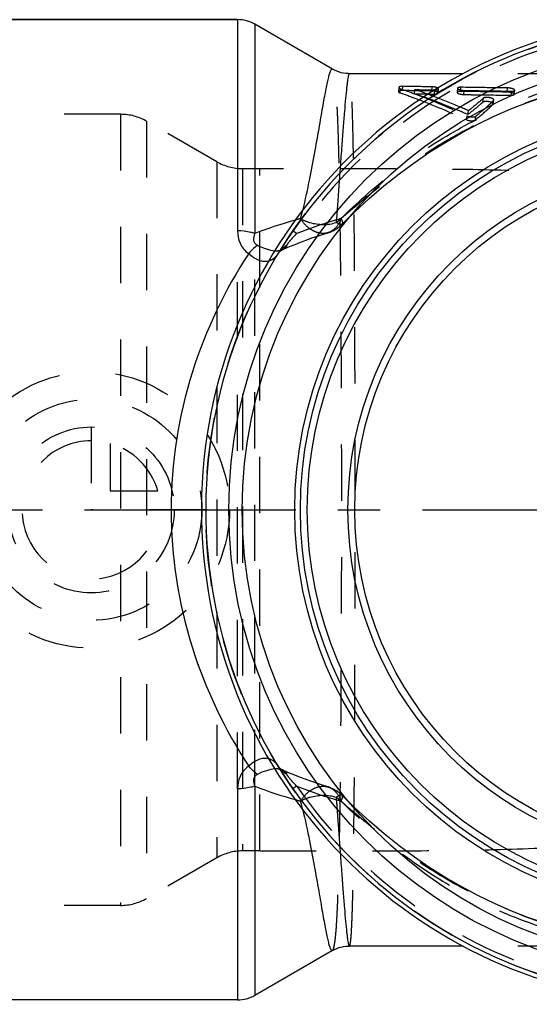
# Model space of a CAD drawing. Header units: millimetres. Extents: x 394 to 606, y 431 to 569.
# Tile 2 of 7: x 465 to 524, y 436 to 550. Entities that reach past the tile are written whole.
import ezdxf

# ---------------------------------------------------------------- set-up
doc = ezdxf.new("R2010")
doc.units = ezdxf.units.MM
doc.header["$LTSCALE"] = 65.185185
doc.linetypes.add('CENTER', pattern=[0.6, 0.375, -0.075, 0.075, -0.075])
doc.linetypes.add('HIDDEN', pattern=[0.2, 0.1, -0.1])
for name, color, linetype in [('ACHSEN_S', 7, 'CONTINUOUS'), ('KOERPER', 7, 'CONTINUOUS'), ('KONST.EL_MIT_GEO', 7, 'CONTINUOUS'), ('KURVEN', 7, 'CONTINUOUS')]:
    doc.layers.add(name, color=color, linetype=linetype)

msp = doc.modelspace()

# ---------------------------------------------------------------- linework, layer by layer
at = {"layer": 'ACHSEN_S', "color": 2, "linetype": 'CENTER'}
msp.add_line((394.41, 493.22), (605.69, 493.22), dxfattribs=at)
at = {"layer": 'KOERPER', "color": 7, "linetype": 'Continuous'}
for p, q in [((490.34, 549.98), (425.41, 549.98)), ((501.32, 544.25), (492.34, 549.44)), ((516.45, 543.72), (503.31, 543.72)), ((516.46, 442.72), (503.29, 442.72)), ((501.32, 442.2), (492.34, 437.01)), ((490.34, 436.48), (425.41, 436.48))]:
    msp.add_line(p, q, dxfattribs=at)
at = {"layer": 'KOERPER', "color": 8, "linetype": 'HIDDEN'}
for p, q in [((542.33, 543.72), (516.45, 543.72)), ((493.02, 532.72), (490.93, 532.72)), ((492.91, 453.73), (492.91, 532.72)), ((492.91, 453.73), (490.93, 453.73)), ((542.32, 442.72), (516.46, 442.72))]:
    msp.add_line(p, q, dxfattribs=at)
at = {"layer": 'KOERPER', "color": 7, "linetype": 'Continuous'}
for radius, start, end in [(57.25, 97.7676, 82.2324), (56.75, 97.8636, 82.1364)]:
    msp.add_arc((543.41, 493.22), radius, start, end, dxfattribs=at)
at = {"layer": 'KOERPER', "color": 8, "linetype": 'HIDDEN'}
for points, knots in [([(534.74, 531.76), (531.4, 532.07), (524.59, 532.48), (514.25, 532.69), (503.69, 532.73), (496.6, 532.72), (493.03, 532.72)], [0, 0, 0, 0, 0.241415, 0.489836, 0.743504, 1, 1, 1, 1]), ([(492.91, 453.73), (496.49, 453.73), (503.6, 453.72), (514.19, 453.76), (524.56, 453.97), (531.39, 454.37), (534.74, 454.69)], [0, 0, 0, 0, 0.25649, 0.510166, 0.758594, 1, 1, 1, 1])]:
    msp.add_open_spline(points, degree=3, knots=knots, dxfattribs=at)
at = {"layer": 'KONST.EL_MIT_GEO', "color": 7, "linetype": 'Continuous'}
for p, q in [((425.41, 549.98), (490.34, 549.98)), ((490.34, 549.98), (490.34, 525.52)), ((492.34, 549.44), (492.34, 525.22)), ((501.32, 544.25), (501.32, 544.25)), ((503.29, 543.72), (503.16, 543.73)), ((503.29, 543.72), (503.29, 543.72)), ((490.34, 460.93), (490.34, 436.48)), ((492.34, 461.23), (492.34, 437.01)), ((501.32, 442.2), (501.32, 442.2))]:
    msp.add_line(p, q, dxfattribs=at)
at = {"layer": 'KONST.EL_MIT_GEO', "color": 8, "linetype": 'HIDDEN'}
for p, q in [((509, 542.13), (508.96, 541.65)), ((509.16, 541.5), (509.19, 541.98)), ((509.43, 541.77), (509.46, 542.26)), ((510.83, 541.4), (510.87, 541.88)), ((512.82, 541.72), (512.86, 542.2)), ((513.13, 541.36), (513.18, 541.84)), ((513.56, 541.48), (513.61, 541.96)), ((515.8, 542.04), (515.75, 541.56)), ((516.15, 541.67), (516.2, 542.15)), ((516.52, 541.31), (516.58, 541.79)), ((521.53, 541.6), (521.59, 542.08)), ((522.01, 541.23), (522.08, 541.7)), ((522.36, 541.33), (522.42, 541.8)), ((518.75, 540.43), (518.81, 540.9)), ((519.9, 540.15), (519.98, 540.61)), ((519.93, 540.2), (520, 540.66)), ((517.01, 538.99), (517.08, 539.44)), ((476.8, 539.02), (403.78, 539.02)), ((476.8, 539.02), (476.8, 447.43)), ((479.8, 538.22), (479.8, 448.23)), ((487.93, 533.53), (479.8, 538.22)), ((516.83, 538.39), (516.91, 538.84)), ((517.87, 538.37), (517.94, 538.82)), ((487.93, 533.53), (487.93, 452.92)), ((490.93, 532.72), (490.93, 453.73)), ((502.22, 532.98), (502.17, 532.21)), ((502.46, 526.31), (502.46, 526.31)), ((490.34, 460.93), (490.34, 525.52)), ((492.34, 461.23), (492.34, 525.22)), ((497.18, 525.22), (496.74, 525.52)), ((500.81, 525.31), (500.81, 525.31)), ((495.04, 522.91), (495.04, 522.9)), ((495.04, 463.55), (495.04, 463.55)), ((497.18, 461.23), (496.74, 460.93)), ((500.81, 461.14), (500.81, 461.14)), ((502.46, 460.14), (502.46, 460.14)), ((502.17, 454.24), (502.22, 453.47)), ((487.93, 452.92), (479.8, 448.23)), ((476.8, 447.43), (403.78, 447.43))]:
    msp.add_line(p, q, dxfattribs=at)
at = {"layer": 'KONST.EL_MIT_GEO', "color": 7, "linetype": 'Continuous'}
for points in [[(503.16, 543.73), (502.89, 543.75), (502.61, 543.78), (502.34, 543.84), (502.08, 543.92), (501.82, 544.01), (501.58, 544.12), (501.32, 544.25)], [(501.32, 442.2), (501.58, 442.33), (501.82, 442.44), (502.08, 442.54), (502.34, 442.61), (502.61, 442.67), (502.89, 442.7), (503.16, 442.72), (503.29, 442.72)]]:
    msp.add_lwpolyline(points, dxfattribs=at)
at = {"layer": 'KONST.EL_MIT_GEO', "color": 8, "linetype": 'HIDDEN'}
for points in [[(502.46, 526.31), (503.92, 527.73), (505.59, 529.26), (507.29, 530.73), (509.03, 532.11), (510.8, 533.42), (512.6, 534.66), (514.43, 535.81), (516.28, 536.89), (518.16, 537.88), (520.06, 538.8), (521.98, 539.64), (523.92, 540.4), (525.87, 541.08), (527.85, 541.69), (529.83, 542.21), (531.83, 542.66), (533.84, 543.03), (535.85, 543.32), (537.87, 543.53), (539.89, 543.67), (541.91, 543.72)], [(495.55, 523.35), (495.74, 523.44), (496.36, 523.7), (497, 523.96), (497.64, 524.21), (498.29, 524.46), (498.95, 524.7), (499.61, 524.93), (500.29, 525.15), (500.81, 525.31)], [(495.04, 522.91), (495.07, 522.96), (495.13, 523.04), (495.21, 523.12), (495.3, 523.2), (495.39, 523.27), (495.48, 523.32), (495.55, 523.35)], [(495.55, 463.1), (495.48, 463.13), (495.39, 463.19), (495.3, 463.25), (495.2, 463.34), (495.13, 463.42), (495.07, 463.5), (495.04, 463.55)], [(500.81, 461.14), (500.28, 461.31), (499.6, 461.53), (498.93, 461.76), (498.27, 462), (497.62, 462.24), (496.98, 462.49), (496.35, 462.75), (495.73, 463.02), (495.56, 463.09)], [(542.11, 442.73), (539.91, 442.78), (537.89, 442.91), (535.87, 443.13), (533.86, 443.42), (531.85, 443.78), (529.85, 444.23), (527.86, 444.76), (525.89, 445.36), (523.93, 446.04), (521.99, 446.8), (520.07, 447.64), (518.17, 448.56), (516.29, 449.56), (514.44, 450.63), (512.61, 451.78), (510.81, 453.02), (509.04, 454.33), (507.31, 455.71), (505.6, 457.17), (503.93, 458.71), (502.46, 460.14)]]:
    msp.add_lwpolyline(points, dxfattribs=at)
msp.add_circle((543.41, 493.22), 56.75, dxfattribs=at)
at = {"layer": 'KONST.EL_MIT_GEO', "color": 7, "linetype": 'Continuous'}
for radius in [54.09, 52.52, 46.45, 45.8, 45, 40.3, 39.5]:
    msp.add_circle((543.41, 493.22), radius, dxfattribs=at)
for centre, radius, start, end in [((490.34, 545.98), 4, 60, 90), ((511.04, 476.72), 51.98, 105.6488, 111.0851), ((510.89, 509.29), 51.52, 248.8904, 254.3938), ((490.34, 440.48), 4, 270, 300)]:
    msp.add_arc(centre, radius, start, end, dxfattribs=at)
at = {"layer": 'KONST.EL_MIT_GEO', "color": 8, "linetype": 'HIDDEN'}
for centre, radius, start, end in [((543.41, 493.22), 56.21, 214.687, 145.313), ((488.45, 476.32), 69.29, 69.7804, 71.1209), ((486.98, 472.31), 73.56, 69.2973, 69.7845), ((476.8, 533.02), 6, 60, 90), ((490.93, 538.73), 6, 240, 270), ((432.51, 543.64), 67.23, 345.6173, 346.4639), ((511.38, 475.54), 53.21, 104.9762, 105.6597), ((515.58, 478.97), 49.77, 105.466, 111.6882), ((500.1, 531.5), 5.19, 241.5571, 242.7908), ((501.89, 529.69), 5.08, 212.8755, 214.2053), ((499.63, 529.13), 4, 287.1587, 315.0275), ((515.45, 507.12), 49.39, 248.2874, 254.5585), ((499.63, 457.32), 4, 44.9724, 72.8406), ((511.39, 510.97), 53.27, 254.3581, 255.0232), ((501.9, 456.75), 5.08, 145.7959, 147.1242), ((500.1, 454.95), 5.19, 117.2091, 118.4429), ((433.44, 443.04), 66.27, 13.5195, 14.389), ((490.93, 447.73), 6, 90, 120), ((476.8, 453.43), 6, 270, 300)]:
    msp.add_arc(centre, radius, start, end, dxfattribs=at)
at = {"layer": 'KONST.EL_MIT_GEO', "color": 7, "linetype": 'Continuous'}
for points, knots in [([(501.32, 544.25), (501.31, 544.26), (501.27, 544.27), (501.21, 544.23), (501.16, 544.16), (501.1, 544.06), (501.04, 543.92), (500.95, 543.67), (500.84, 543.26), (500.7, 542.66), (500.55, 541.93), (500.38, 541.05), (500.2, 540.05), (500, 538.92), (499.7, 537.16), (499.27, 534.69), (498.65, 531.42), (498.16, 529.11), (497.87, 527.9)], [0, 0, 0, 0, 0.00306, 0.006587, 0.011603, 0.018487, 0.027377, 0.038329, 0.066487, 0.102983, 0.147728, 0.200576, 0.261344, 0.329813, 0.405735, 0.578801, 0.777953, 1, 1, 1, 1]), ([(503.29, 543.72), (503.26, 543.72), (503.22, 543.65), (503.18, 543.52), (503.13, 543.29), (503.08, 542.98), (503.02, 542.58), (502.94, 541.87), (502.83, 540.79), (502.7, 539.25), (502.55, 537.4), (502.39, 535.28), (502.28, 533.77), (502.22, 532.98)], [0, 0, 0, 0, 0.006068, 0.019426, 0.040754, 0.070115, 0.107466, 0.152709, 0.266365, 0.409814, 0.581396, 0.779014, 1, 1, 1, 1]), ([(492.34, 525.22), (492.18, 525.27), (491.53, 525.45), (490.85, 525.52), (490.34, 525.52)], [0, 0, 0, 0, 0.240316, 1, 1, 1, 1]), ([(490.34, 525.52), (490.34, 525.04), (490.47, 524.28), (491.01, 523.41), (491.41, 523.06), (491.63, 522.9)], [0, 0, 0, 0, 0.480492, 0.734115, 1, 1, 1, 1]), ([(492.34, 525.22), (492.29, 525.11), (492.21, 524.88), (492.16, 524.51), (492.28, 524.1), (492.52, 523.92), (492.65, 523.85)], [0, 0, 0, 0, 0.230456, 0.463152, 0.711562, 1, 1, 1, 1]), ([(492.65, 523.85), (492.57, 523.79), (492.2, 523.51), (491.87, 523.17), (491.63, 522.9)], [0, 0, 0, 0, 0.221457, 1, 1, 1, 1]), ([(492.65, 523.85), (492.99, 523.69), (493.64, 523.41), (494.33, 523.26), (494.66, 523.23)], [0, 0, 0, 0, 0.533552, 1, 1, 1, 1]), ([(491.63, 522.9), (488.85, 518.67), (484.28, 509.11), (481.82, 493.22), (484.28, 477.34), (488.85, 467.78), (491.63, 463.55)], [0, 0, 0, 0, 0.242234, 0.5, 0.757766, 1, 1, 1, 1]), ([(491.63, 522.9), (491.81, 522.74), (492.17, 522.44), (492.77, 522.13), (493.38, 521.98), (493.78, 522.01), (493.96, 522.06)], [0, 0, 0, 0, 0.282338, 0.543095, 0.780681, 1, 1, 1, 1]), ([(493.95, 464.4), (493.77, 464.44), (493.37, 464.47), (492.76, 464.32), (492.17, 464), (491.8, 463.71), (491.63, 463.55)], [0, 0, 0, 0, 0.219399, 0.457094, 0.717832, 1, 1, 1, 1]), ([(491.63, 463.55), (491.41, 463.39), (491.01, 463.04), (490.47, 462.17), (490.34, 461.41), (490.34, 460.93)], [0, 0, 0, 0, 0.265911, 0.519536, 1, 1, 1, 1]), ([(492.65, 462.6), (492.57, 462.66), (492.2, 462.94), (491.87, 463.28), (491.63, 463.55)], [0, 0, 0, 0, 0.221458, 1, 1, 1, 1]), ([(494.67, 463.22), (494.34, 463.19), (493.64, 463.04), (492.99, 462.77), (492.65, 462.6)], [0, 0, 0, 0, 0.466169, 1, 1, 1, 1]), ([(492.65, 462.6), (492.52, 462.53), (492.28, 462.35), (492.16, 461.94), (492.21, 461.57), (492.29, 461.34), (492.34, 461.23)], [0, 0, 0, 0, 0.288534, 0.536908, 0.769563, 1, 1, 1, 1]), ([(492.34, 461.23), (492.18, 461.18), (491.53, 461), (490.85, 460.93), (490.34, 460.93)], [0, 0, 0, 0, 0.240316, 1, 1, 1, 1]), ([(497.87, 458.54), (498.16, 457.33), (498.66, 455.02), (499.27, 451.75), (499.7, 449.28), (500.01, 447.53), (500.2, 446.39), (500.39, 445.39), (500.55, 444.52), (500.7, 443.78), (500.84, 443.19), (500.95, 442.78), (501.04, 442.53), (501.1, 442.39), (501.16, 442.29), (501.21, 442.22), (501.27, 442.18), (501.31, 442.19), (501.32, 442.2)], [0, 0, 0, 0, 0.222141, 0.421358, 0.594461, 0.670391, 0.73886, 0.79962, 0.852454, 0.897176, 0.933643, 0.961762, 0.972695, 0.981565, 0.988426, 0.99342, 0.996934, 1, 1, 1, 1]), ([(502.22, 453.47), (502.28, 452.67), (502.39, 451.16), (502.55, 449.04), (502.7, 447.2), (502.83, 445.66), (502.94, 444.57), (503.02, 443.87), (503.08, 443.47), (503.13, 443.16), (503.18, 442.93), (503.22, 442.8), (503.26, 442.72), (503.29, 442.72)], [0, 0, 0, 0, 0.221185, 0.418952, 0.590625, 0.734104, 0.847729, 0.892934, 0.930227, 0.959518, 0.980758, 0.994015, 1, 1, 1, 1])]:
    msp.add_open_spline(points, degree=3, knots=knots, dxfattribs=at)
at = {"layer": 'KONST.EL_MIT_GEO', "color": 8, "linetype": 'HIDDEN'}
for points, knots in [([(501.32, 442.2), (501.36, 442.22), (501.43, 442.34), (501.5, 442.57), (501.57, 442.92), (501.64, 443.38), (501.7, 443.96), (501.79, 444.95), (501.88, 446.48), (501.97, 448.64), (502.05, 451.21), (502.13, 454.18), (502.19, 457.53), (502.24, 461.21), (502.3, 466.69), (502.35, 474.1), (502.39, 483.48), (502.4, 493.22), (502.39, 502.97), (502.35, 512.35), (502.3, 519.76), (502.24, 525.24), (502.19, 528.92), (502.13, 532.27), (502.05, 535.24), (501.97, 537.81), (501.88, 539.97), (501.79, 541.5), (501.7, 542.49), (501.64, 543.07), (501.57, 543.53), (501.5, 543.88), (501.43, 544.11), (501.36, 544.23), (501.32, 544.25)], [0, 0, 0, 0, 0.00136, 0.003715, 0.007161, 0.011722, 0.017403, 0.024199, 0.041091, 0.062271, 0.087564, 0.116746, 0.149552, 0.185682, 0.224798, 0.310494, 0.403405, 0.499998, 0.596592, 0.689503, 0.775199, 0.814316, 0.850445, 0.883252, 0.912434, 0.937727, 0.958908, 0.9758, 0.982596, 0.988277, 0.992839, 0.996285, 0.99864, 1, 1, 1, 1]), ([(502.31, 526.94), (504.14, 528.75), (508.01, 532.22), (514.44, 536.66), (521.43, 540.2), (528.86, 542.72), (536.58, 544.14), (544.44, 544.41), (552.25, 543.51), (559.84, 541.45), (567.03, 538.26), (573.66, 534.02), (579.56, 528.81), (584.59, 522.77), (588.64, 516.02), (591.6, 508.73), (593.41, 501.07), (594.02, 493.23), (593.41, 485.38), (591.6, 477.72), (588.64, 470.43), (584.59, 463.68), (579.56, 457.64), (573.66, 452.43), (567.03, 448.19), (559.84, 445), (552.25, 442.94), (544.44, 442.04), (536.58, 442.31), (528.86, 443.73), (521.43, 446.25), (514.44, 449.79), (508.01, 454.23), (504.14, 457.7), (502.31, 459.51)], [0, 0, 0, 0, 0.030958, 0.06208, 0.093275, 0.12451, 0.155769, 0.187046, 0.218331, 0.249621, 0.280914, 0.31221, 0.343507, 0.374804, 0.406103, 0.437401, 0.4687, 0.499999, 0.531298, 0.562597, 0.593896, 0.625194, 0.656492, 0.687788, 0.719084, 0.750377, 0.781667, 0.812953, 0.844229, 0.875489, 0.906725, 0.93792, 0.969042, 1, 1, 1, 1]), ([(501.75, 526.5), (503.18, 527.72), (506.03, 530.16), (510.54, 533.54), (515.32, 536.54), (522.02, 539.93), (530.99, 542.9), (538.51, 543.72), (542.26, 543.72)], [0, 0, 0, 0, 0.125033, 0.250079, 0.375133, 0.500203, 0.750073, 1, 1, 1, 1]), ([(503.29, 442.72), (503.31, 442.72), (503.36, 442.83), (503.39, 442.99), (503.44, 443.3), (503.48, 443.71), (503.52, 444.25), (503.55, 444.9), (503.59, 445.67), (503.63, 446.92), (503.69, 448.76), (503.74, 451.28), (503.78, 454.21), (503.82, 457.52), (503.86, 461.18), (503.88, 465.15), (503.91, 469.39), (503.93, 475.48), (503.95, 483.45), (503.96, 493.22), (503.95, 503), (503.93, 510.97), (503.91, 517.05), (503.88, 521.3), (503.86, 525.27), (503.82, 528.93), (503.78, 532.24), (503.74, 535.17), (503.69, 537.69), (503.63, 539.53), (503.59, 540.78), (503.55, 541.55), (503.52, 542.2), (503.48, 542.74), (503.44, 543.15), (503.39, 543.46), (503.36, 543.62), (503.31, 543.72), (503.29, 543.72)], [0, 0, 0, 0, 0.000772, 0.002599, 0.005577, 0.009718, 0.015021, 0.021481, 0.029085, 0.03782, 0.058604, 0.083653, 0.112739, 0.145591, 0.181899, 0.221314, 0.263456, 0.307916, 0.402035, 0.499994, 0.597953, 0.692073, 0.736534, 0.778676, 0.818092, 0.8544, 0.887253, 0.91634, 0.94139, 0.962176, 0.970911, 0.978516, 0.984976, 0.99028, 0.994421, 0.9974, 0.999228, 1, 1, 1, 1]), ([(509.43, 541.77), (509.32, 541.78), (509.17, 541.77), (509.01, 541.72), (508.96, 541.67), (508.96, 541.65)], [0, 0, 0, 0, 0.65182, 0.868413, 1, 1, 1, 1]), ([(508.96, 541.65), (508.96, 541.62), (509.03, 541.55), (509.11, 541.52), (509.16, 541.5)], [0, 0, 0, 0, 0.362667, 1, 1, 1, 1]), ([(509.46, 542.26), (509.35, 542.26), (509.2, 542.25), (509.04, 542.2), (509, 542.15), (509, 542.13)], [0, 0, 0, 0, 0.667517, 0.875971, 1, 1, 1, 1]), ([(509, 542.13), (509, 542.1), (509.06, 542.03), (509.14, 542), (509.19, 541.98)], [0, 0, 0, 0, 0.354, 1, 1, 1, 1]), ([(509.16, 541.5), (509.77, 541.29), (512.37, 540.36), (514.92, 539.28), (516.83, 538.39)], [0, 0, 0, 0, 0.234298, 1, 1, 1, 1]), ([(509.19, 541.98), (509.82, 541.77), (512.43, 540.82), (514.99, 539.73), (516.91, 538.84)], [0, 0, 0, 0, 0.237923, 1, 1, 1, 1]), ([(512.82, 541.72), (512.54, 541.73), (511.41, 541.74), (510.28, 541.76), (509.43, 541.77)], [0, 0, 0, 0, 0.248038, 1, 1, 1, 1]), ([(512.86, 542.2), (512.58, 542.21), (511.45, 542.22), (510.31, 542.24), (509.46, 542.26)], [0, 0, 0, 0, 0.248696, 1, 1, 1, 1]), ([(510.87, 541.88), (511.06, 541.88), (511.83, 541.86), (512.6, 541.85), (513.18, 541.84)], [0, 0, 0, 0, 0.250879, 1, 1, 1, 1]), ([(513.56, 541.48), (513.56, 541.52), (513.51, 541.57), (513.43, 541.61), (513.2, 541.69), (512.99, 541.72), (512.82, 541.72)], [0, 0, 0, 0, 0.124136, 0.228663, 0.360855, 1, 1, 1, 1]), ([(513.54, 542.05), (513.45, 542.11), (513.22, 542.17), (512.99, 542.2), (512.86, 542.2)], [0, 0, 0, 0, 0.429548, 1, 1, 1, 1]), ([(513.18, 541.84), (513.23, 541.84), (513.34, 541.84), (513.48, 541.86), (513.6, 541.91), (513.61, 541.96)], [0, 0, 0, 0, 0.371719, 0.674068, 1, 1, 1, 1]), ([(513.61, 541.96), (513.61, 541.97), (513.6, 542.01), (513.57, 542.04), (513.54, 542.05)], [0, 0, 0, 0, 0.191271, 1, 1, 1, 1]), ([(516.15, 541.67), (516.06, 541.67), (515.93, 541.67), (515.76, 541.61), (515.75, 541.56)], [0, 0, 0, 0, 0.662082, 1, 1, 1, 1]), ([(515.75, 541.56), (515.75, 541.53), (515.84, 541.45), (516.09, 541.36), (516.35, 541.31), (516.52, 541.31)], [0, 0, 0, 0, 0.122912, 0.361063, 1, 1, 1, 1]), ([(516.2, 542.15), (516.15, 542.15), (516.05, 542.15), (515.92, 542.13), (515.81, 542.09), (515.8, 542.04)], [0, 0, 0, 0, 0.37693, 0.678176, 1, 1, 1, 1]), ([(515.8, 542.04), (515.8, 542.01), (515.89, 541.93), (516.14, 541.83), (516.4, 541.79), (516.58, 541.79)], [0, 0, 0, 0, 0.119284, 0.346122, 1, 1, 1, 1]), ([(521.53, 541.6), (521.09, 541.6), (519.3, 541.63), (517.5, 541.65), (516.15, 541.67)], [0, 0, 0, 0, 0.245498, 1, 1, 1, 1]), ([(521.59, 542.08), (521.15, 542.08), (519.35, 542.1), (517.55, 542.13), (516.2, 542.15)], [0, 0, 0, 0, 0.246418, 1, 1, 1, 1]), ([(516.58, 541.79), (517.04, 541.78), (518.88, 541.75), (520.71, 541.72), (522.08, 541.7)], [0, 0, 0, 0, 0.253428, 1, 1, 1, 1]), ([(522.36, 541.33), (522.36, 541.36), (522.29, 541.42), (522.2, 541.47), (522.04, 541.53), (521.81, 541.58), (521.62, 541.6), (521.53, 541.6)], [0, 0, 0, 0, 0.122903, 0.231021, 0.367509, 0.690162, 1, 1, 1, 1]), ([(522.42, 541.8), (522.43, 541.84), (522.37, 541.89), (522.28, 541.94), (522.12, 542), (521.89, 542.05), (521.69, 542.07), (521.59, 542.08)], [0, 0, 0, 0, 0.119575, 0.222042, 0.351102, 0.666395, 1, 1, 1, 1]), ([(522.08, 541.7), (522.16, 541.7), (522.27, 541.7), (522.42, 541.76), (522.42, 541.8)], [0, 0, 0, 0, 0.671007, 1, 1, 1, 1]), ([(510.83, 541.4), (511.02, 541.4), (511.79, 541.39), (512.55, 541.37), (513.13, 541.36)], [0, 0, 0, 0, 0.251309, 1, 1, 1, 1]), ([(517.01, 538.99), (516.48, 539.22), (514.44, 540.09), (512.37, 540.88), (510.83, 541.4)], [0, 0, 0, 0, 0.26221, 1, 1, 1, 1]), ([(517.08, 539.44), (516.74, 539.59), (515.38, 540.18), (514.01, 540.73), (512.98, 541.12)], [0, 0, 0, 0, 0.25563, 1, 1, 1, 1]), ([(513.13, 541.36), (513.23, 541.36), (513.37, 541.37), (513.52, 541.42), (513.56, 541.46), (513.56, 541.48)], [0, 0, 0, 0, 0.652827, 0.867331, 1, 1, 1, 1]), ([(516.52, 541.31), (516.99, 541.3), (518.82, 541.27), (520.65, 541.25), (522.01, 541.23)], [0, 0, 0, 0, 0.254291, 1, 1, 1, 1]), ([(518.75, 540.43), (518.62, 540.32), (518.05, 539.83), (517.47, 539.35), (517.01, 538.99)], [0, 0, 0, 0, 0.227764, 1, 1, 1, 1]), ([(518.81, 540.9), (518.68, 540.78), (518.11, 540.29), (517.53, 539.8), (517.08, 539.44)], [0, 0, 0, 0, 0.231687, 1, 1, 1, 1]), ([(517.94, 538.82), (518.13, 538.97), (518.82, 539.56), (519.49, 540.16), (519.98, 540.61)], [0, 0, 0, 0, 0.270252, 1, 1, 1, 1]), ([(519.93, 540.2), (519.94, 540.26), (519.81, 540.36), (519.64, 540.43), (519.44, 540.48), (519.23, 540.51), (519.03, 540.51), (518.87, 540.49), (518.77, 540.46), (518.75, 540.43)], [0, 0, 0, 0, 0.154739, 0.289858, 0.450244, 0.620262, 0.781872, 0.912237, 1, 1, 1, 1]), ([(520, 540.66), (520.01, 540.73), (519.88, 540.83), (519.71, 540.9), (519.5, 540.95), (519.29, 540.98), (519.09, 540.98), (518.93, 540.96), (518.84, 540.92), (518.81, 540.9)], [0, 0, 0, 0, 0.156176, 0.292634, 0.454407, 0.624077, 0.782118, 0.910539, 1, 1, 1, 1]), ([(522.01, 541.23), (522.09, 541.23), (522.2, 541.23), (522.35, 541.28), (522.36, 541.33)], [0, 0, 0, 0, 0.657477, 1, 1, 1, 1]), ([(517.87, 538.37), (518.06, 538.53), (518.75, 539.11), (519.42, 539.71), (519.9, 540.15)], [0, 0, 0, 0, 0.275376, 1, 1, 1, 1]), ([(516.83, 538.39), (516.92, 538.35), (517.11, 538.3), (517.4, 538.26), (517.66, 538.28), (517.82, 538.33), (517.87, 538.37)], [0, 0, 0, 0, 0.253735, 0.555465, 0.820852, 1, 1, 1, 1]), ([(516.91, 538.84), (517, 538.8), (517.19, 538.74), (517.48, 538.7), (517.74, 538.72), (517.89, 538.77), (517.94, 538.82)], [0, 0, 0, 0, 0.27426, 0.560395, 0.812767, 1, 1, 1, 1]), ([(502.17, 532.21), (502.14, 531.75), (502, 529.85), (501.87, 527.95), (501.75, 526.5)], [0, 0, 0, 0, 0.239521, 1, 1, 1, 1]), ([(500.81, 525.31), (500.55, 525.23), (499.98, 525.19), (499.13, 525.46), (498.33, 526.02), (497.89, 526.55), (497.69, 526.84)], [0, 0, 0, 0, 0.217247, 0.451845, 0.712933, 1, 1, 1, 1]), ([(497.73, 526.88), (498.04, 526.72), (499.31, 526.22), (500.79, 526.17), (501.75, 526.5)], [0, 0, 0, 0, 0.257963, 1, 1, 1, 1]), ([(502.31, 526.94), (502.18, 526.56), (501.89, 526.02), (501.31, 525.52), (500.98, 525.36), (500.81, 525.31)], [0, 0, 0, 0, 0.527806, 0.768253, 1, 1, 1, 1]), ([(502.31, 526.94), (502.35, 526.87), (502.42, 526.73), (502.49, 526.53), (502.51, 526.36), (502.46, 526.31)], [0, 0, 0, 0, 0.37506, 0.664219, 1, 1, 1, 1]), ([(502.46, 526.31), (502.4, 526.25), (502.21, 526.28), (501.99, 526.37), (501.84, 526.45), (501.75, 526.5)], [0, 0, 0, 0, 0.330842, 0.620137, 1, 1, 1, 1]), ([(496.06, 523.85), (496.1, 523.96), (496.26, 524.18), (496.53, 524.52), (496.85, 524.87), (497.07, 525.1), (497.18, 525.22)], [0, 0, 0, 0, 0.19132, 0.457005, 0.732053, 1, 1, 1, 1]), ([(494.66, 523.23), (494.71, 523.23), (494.91, 523.22), (495.12, 523.24), (495.26, 523.26)], [0, 0, 0, 0, 0.269269, 1, 1, 1, 1]), ([(496.06, 523.85), (495.85, 523.74), (495.46, 523.47), (495.16, 523.1), (495.04, 522.91)], [0, 0, 0, 0, 0.506409, 1, 1, 1, 1]), ([(495.26, 523.26), (495.29, 523.27), (495.39, 523.29), (495.48, 523.32), (495.55, 523.35)], [0, 0, 0, 0, 0.26196, 1, 1, 1, 1]), ([(495.56, 523.36), (495.67, 523.41), (495.88, 523.54), (496.02, 523.75), (496.06, 523.85)], [0, 0, 0, 0, 0.515947, 1, 1, 1, 1]), ([(493.96, 522.06), (494.18, 522.11), (494.61, 522.33), (494.91, 522.7), (495.04, 522.9)], [0, 0, 0, 0, 0.488143, 1, 1, 1, 1]), ([(495.04, 463.55), (494.91, 463.75), (494.6, 464.12), (494.17, 464.34), (493.95, 464.4)], [0, 0, 0, 0, 0.511803, 1, 1, 1, 1]), ([(495.26, 463.19), (495.22, 463.19), (495.02, 463.23), (494.82, 463.23), (494.67, 463.22)], [0, 0, 0, 0, 0.231538, 1, 1, 1, 1]), ([(496.06, 462.6), (495.85, 462.71), (495.46, 462.98), (495.16, 463.35), (495.04, 463.55)], [0, 0, 0, 0, 0.506412, 1, 1, 1, 1]), ([(495.55, 463.1), (495.53, 463.1), (495.44, 463.14), (495.34, 463.17), (495.26, 463.19)], [0, 0, 0, 0, 0.238814, 1, 1, 1, 1]), ([(496.06, 462.6), (496.02, 462.7), (495.88, 462.91), (495.67, 463.04), (495.56, 463.09)], [0, 0, 0, 0, 0.484053, 1, 1, 1, 1]), ([(497.18, 461.23), (497.07, 461.35), (496.85, 461.58), (496.53, 461.93), (496.26, 462.27), (496.1, 462.49), (496.06, 462.6)], [0, 0, 0, 0, 0.267968, 0.543061, 0.80876, 1, 1, 1, 1]), ([(497.69, 459.61), (497.89, 459.9), (498.33, 460.43), (499.13, 460.99), (499.98, 461.26), (500.55, 461.22), (500.81, 461.14)], [0, 0, 0, 0, 0.287065, 0.54815, 0.782748, 1, 1, 1, 1]), ([(500.81, 461.14), (500.98, 461.09), (501.31, 460.93), (501.89, 460.43), (502.18, 459.89), (502.31, 459.51)], [0, 0, 0, 0, 0.231745, 0.472192, 1, 1, 1, 1]), ([(497.73, 459.57), (498.04, 459.73), (499.31, 460.23), (500.79, 460.28), (501.75, 459.95)], [0, 0, 0, 0, 0.257963, 1, 1, 1, 1]), ([(502.46, 460.14), (502.4, 460.2), (502.21, 460.17), (501.99, 460.08), (501.84, 460), (501.75, 459.95)], [0, 0, 0, 0, 0.330842, 0.620137, 1, 1, 1, 1]), ([(542.11, 442.73), (538.37, 442.74), (530.87, 443.58), (521.94, 446.56), (515.27, 449.94), (510.51, 452.93), (506.02, 456.3), (503.17, 458.73), (501.75, 459.95)], [0, 0, 0, 0, 0.24993, 0.499802, 0.624871, 0.749924, 0.874968, 1, 1, 1, 1]), ([(501.75, 459.95), (501.79, 459.46), (501.94, 457.56), (502.07, 455.65), (502.17, 454.24)], [0, 0, 0, 0, 0.258459, 1, 1, 1, 1]), ([(502.31, 459.51), (502.35, 459.58), (502.42, 459.72), (502.49, 459.92), (502.51, 460.09), (502.46, 460.14)], [0, 0, 0, 0, 0.375059, 0.664218, 1, 1, 1, 1])]:
    msp.add_open_spline(points, degree=3, knots=knots, dxfattribs=at)
for points in [[(519.98, 540.61), (519.99, 540.63), (520, 540.64), (520, 540.66)], [(519.9, 540.15), (519.92, 540.16), (519.93, 540.18), (519.93, 540.2)]]:
    msp.add_open_spline(points, degree=3, dxfattribs=at)
at = {"layer": 'KURVEN', "color": 8, "linetype": 'HIDDEN'}
for p, q in [((473.41, 502.82), (473.41, 493.22)), ((475.61, 500.92), (475.61, 495.43)), ((475.61, 495.43), (481.1, 495.43)), ((486.67, 493.22), (473.41, 493.22))]:
    msp.add_line(p, q, dxfattribs=at)
for radius in [16, 12.8, 9.6]:
    msp.add_circle((473.41, 493.22), radius, dxfattribs=at)
for start, end in [(90, 360), (15.962, 74.038)]:
    msp.add_arc((473.41, 493.22), 8, start, end, dxfattribs=at)

doc.saveas('drawing.dxf')
